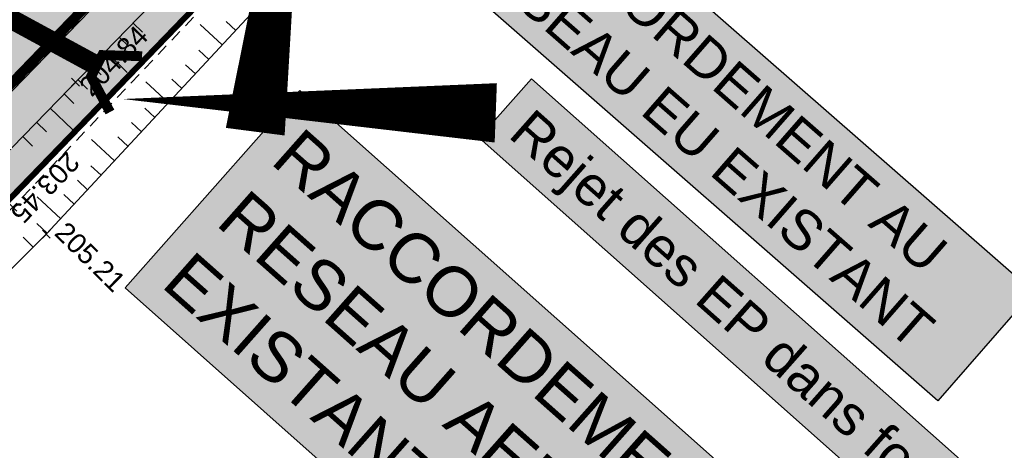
# Model space of a CAD drawing. Extents: x 1616800 to 1632437, y 2248456 to 2251974.
# Tile 17 of 256: x 1617863 to 1617912, y 2251293 to 2251315. Entities that reach past the tile are written whole.
import ezdxf
from ezdxf.enums import TextEntityAlignment as Align

# ---------------------------------------------------------------- set-up
doc = ezdxf.new("R2010")
doc.units = 0
doc.header["$LTSCALE"] = 2
doc.header["$PDMODE"] = 3
doc.header["$PDSIZE"] = 0.2
for name, pattern in [('AXES', [50.8, 31.75, -6.35, 6.35, -6.35]), ('CONTINU', [0]), ('FOSSE', [0.5, 0.3, -0.2])]:
    doc.linetypes.add(name, pattern=pattern)
doc.layers.get('0').update_dxf_attribs({"linetype": 'CONTINUOUS'})
doc.layers.add('-1-PAP-SURFACES-VOIRIE', color=1, linetype='CONTINUOUS', plot=False)
for name, color, linetype in [('0-PAP DEMANDE MAIRIE 20-06-2017', 5, 'CONTINUOUS'), ('01-PAP- BORDURE T2', 1, 'CONTINUOUS'), ('01-PAP- NIVELLEMENT', 7, 'CONTINUOUS'), ('01-PAP- REVET EV', 93, 'CONTINUOUS'), ('01-PAP- REVET VOIE', 253, 'CONTINUOUS'), ('01-PAP-FILAIRE VOIE', 7, 'CONTINUOUS'), ('02-PAP-EP PROJET', 3, 'CONTINUOUS'), ('02-PAP-EP TEXTE POUR 2000°', 3, 'CONTINUOUS'), ('03-PAP-EU TEXTE POUR 2000°', 1, 'CONTINUOUS'), ('06-PAP AEP PROJET', 5, 'CONTINUOUS'), ('X-PTS TOPO-TEXTE TOPOALT', 8, 'CONTINUOUS'), ('X-PTS TOPO-TOPOPOINT', 8, 'CONTINUOUS'), ('Y - FDP TOPO-LIMITES_ 98061', 8, 'CONTINUOUS'), ('Y-FDP TOPO-TOP_AXE_FOSSE', 8, 'CONTINUOUS'), ('Y-FDP TOPO-TOP_BARBULE', 8, 'CONTINUOUS'), ('Y-FDP TOPO-TOP_TALUS', 8, 'CONTINUOUS'), ('Y-RESEAU EXISTANT FDP-TOP_VANNE_RESEAU', 36, 'CONTINUOUS'), ('ZZ- PAP ALT PTS PROJET', 7, 'CONTINUOUS'), ('ZZ-TopoCod', 5, 'CONTINUOUS')]:
    doc.layers.add(name, color=color, linetype=linetype)
doc.styles.add('Arial 2.0', font='arial.ttf', dxfattribs={"width": 0.99, "height": 0.4})
doc.styles.get("Standard").update_dxf_attribs({"font": 'arial.ttf'})

# ---------------------------------------------------------------- blocks, each defined once
blk = doc.blocks.new('TCPOINT')
at = {"color": 0}
blk.add_point((0, 0), dxfattribs=at)
at = {"layer": 'X-PTS TOPO-TEXTE TOPOALT'}
blk.add_attdef('ALT', text='', height=0.75, dxfattribs=at).set_placement((0.25, -0.25), align=Align.TOP_LEFT)
blk = doc.blocks.new('TCPOINT_2')
at = {"color": 0}
blk.add_point((0, 0), dxfattribs=at)
at = {"layer": 'X-PTS TOPO-TEXTE TOPOALT'}
blk.add_attdef('ALT', (0.25, 0.25), '', height=0.75, dxfattribs=at)
blk = doc.blocks.new('PAP PROJET NIV')
at = {"color": 0}
blk.add_point((0, 0), dxfattribs=at)
at = {"layer": 'ZZ- PAP ALT PTS PROJET', "style": 'Arial 2.0', "width": 0.99}
blk.add_attdef('ALT', text='', height=0.4, dxfattribs=at).set_placement((0.1, -0.1), align=Align.TOP_LEFT)
at = {"layer": 'ZZ-TopoCod', "style": 'Arial 2.0', "width": 0.99}
blk.add_attdef('COD', text='', height=0.12, dxfattribs=at).set_placement((-0.1, 0), align=Align.MIDDLE_RIGHT)

msp = doc.modelspace()

# ---------------------------------------------------------------- hatches: boundary and pattern name
at = {"layer": '01-PAP- REVET EV'}
h = msp.add_hatch(color=256, dxfattribs=at)
h.dxf.hatch_style = 1
edge = h.paths.add_edge_path()
edge.add_line((1618000.3795, 2251451.6653), (1618005.2256, 2251456.6501))
edge.add_line((1618005.2256, 2251456.6501), (1618002.5043, 2251459.2517))
edge.add_line((1618002.5043, 2251459.2517), (1617901.7042, 2251352.397))
edge.add_line((1617901.7042, 2251352.397), (1617845.5399, 2251294.3571))
edge.add_arc((1617858.4751, 2251281.8399), 18, 135.94089, 174.84047)
edge.add_line((1617840.548, 2251283.4586), (1617904.6571, 2251349.6964))
edge.add_line((1617904.6571, 2251349.6964), (1617934.7754, 2251382.3083))
edge.add_line((1617934.7754, 2251382.3083), (1618000.3795, 2251451.6653))
at = {"layer": '01-PAP- REVET VOIE'}
h = msp.add_hatch(color=256, dxfattribs=at)
h.dxf.hatch_style = 1
edge = h.paths.add_edge_path()
edge.add_line((1617518.4701, 2251589.3779), (1617548.9396, 2251559.1036))
edge.add_arc((1617561.6466, 2251571.8523), 18, 134.27861, 225.09375, ccw=False)
edge.add_line((1617549.08, 2251584.7395), (1617566.9993, 2251602.2132))
edge.add_line((1617566.9993, 2251602.2132), (1617574.1589, 2251609.1947))
edge.add_line((1617574.1589, 2251609.1947), (1617587.046, 2251621.7614))
edge.add_line((1617587.046, 2251621.7614), (1617599.9332, 2251634.328))
edge.add_line((1617599.9332, 2251634.328), (1617607.0927, 2251641.3095))
edge.add_line((1617607.0927, 2251641.3095), (1617631.9693, 2251665.5674))
edge.add_arc((1617651.5175, 2251645.5207), 28, 58.44705, 134.27861, ccw=False)
edge.add_arc((1617651.5175, 2251645.5207), 28, 53.98951, 58.44705, ccw=False)
edge.add_line((1617667.9796, 2251668.1702), (1617669.5974, 2251666.9943))
edge.add_line((1617669.5974, 2251666.9943), (1617686.8888, 2251654.4266))
edge.add_arc((1617722.1648, 2251702.9612), 60, 233.989513, 247.742856)
edge.add_line((1617699.4389, 2251647.4316), (1617761.9814, 2251621.8357))
edge.add_arc((1617784.7073, 2251677.3653), 60, 247.742856, 257.468045)
edge.add_line((1617771.6882, 2251618.7947), (1617790.3598, 2251614.6444))
edge.add_arc((1617785.3692, 2251592.1924), 23, 59.33679, 77.46804, ccw=False)
edge.add_line((1617797.099, 2251611.9765), (1617950.1255, 2251521.2489))
edge.add_arc((1617986.0799, 2251581.8916), 70.5, 239.336785, 245.06299)
edge.add_line((1617956.3555, 2251517.9641), (1617990.5682, 2251502.0563))
edge.add_arc((1617979.9462, 2251480.5263), 24.0076, -43.3207, 63.74015, ccw=False)
edge.add_line((1617997.4124, 2251464.0551), (1617896.6428, 2251357.2328))
edge.add_line((1617896.6428, 2251357.2328), (1617841.0847, 2251299.8193))
edge.add_arc((1617828.0846, 2251312.4528), 18.1276, 226.78814, 315.81935, ccw=False)
edge.add_line((1617815.6727, 2251299.241), (1617845.7894, 2251269.0699))
edge.add_arc((1617858.4751, 2251281.8399), 18, 135.94089, 225.18966, ccw=False)
edge.add_line((1617845.5399, 2251294.3571), (1617901.7042, 2251352.397))
edge.add_line((1617901.7042, 2251352.397), (1618002.5043, 2251459.2517))
edge.add_arc((1617979.9481, 2251480.5257), 31.0059, 316.6756, 424.04236)
edge.add_line((1617993.5196, 2251508.4037), (1617959.3069, 2251524.3115))
edge.add_arc((1617986.0799, 2251581.8916), 63.5, 239.336785, 245.06299, ccw=False)
edge.add_line((1617953.6954, 2251527.2701), (1617941.7384, 2251534.3593))
edge.add_line((1617941.7384, 2251534.3593), (1617933.1366, 2251539.4592))
edge.add_line((1617933.1366, 2251539.4592), (1617917.6534, 2251548.639))
edge.add_line((1617917.6534, 2251548.639), (1617902.1702, 2251557.8189))
edge.add_line((1617902.1702, 2251557.8189), (1617893.5684, 2251562.9188))
edge.add_line((1617893.5684, 2251562.9188), (1617862.6019, 2251581.2785))
edge.add_line((1617862.6019, 2251581.2785), (1617854.0001, 2251586.3784))
edge.add_line((1617854.0001, 2251586.3784), (1617838.5168, 2251595.5582))
edge.add_line((1617838.5168, 2251595.5582), (1617823.0336, 2251604.738))
edge.add_line((1617823.0336, 2251604.738), (1617814.4318, 2251609.8379))
edge.add_line((1617814.4318, 2251609.8379), (1617800.6689, 2251617.9978))
edge.add_arc((1617785.3692, 2251592.1924), 30, 59.33679, 77.46804)
edge.add_line((1617791.8787, 2251621.4777), (1617773.2071, 2251625.628))
edge.add_arc((1617784.7073, 2251677.3653), 53, 247.74286, 257.46804, ccw=False)
edge.add_line((1617764.6328, 2251628.3141), (1617702.0903, 2251653.91))
edge.add_arc((1617722.1648, 2251702.9612), 53, 233.98951, 247.74286, ccw=False)
edge.add_line((1617691.0043, 2251660.089), (1617673.713, 2251672.6567))
edge.add_line((1617673.713, 2251672.6567), (1617672.0952, 2251673.8326))
edge.add_arc((1617651.5175, 2251645.5207), 35, 53.98951, 67.27562)
edge.add_arc((1617651.5175, 2251645.5207), 35, 67.27562, 134.27861)
edge.add_line((1617627.0823, 2251670.5791), (1617543.7064, 2251589.2767))
edge.add_arc((1617531.1397, 2251602.1639), 18, 280.7213, 314.27861, ccw=False)
edge.add_arc((1617531.1397, 2251602.1639), 18, 225.26192, 280.7213, ccw=False)

# ---------------------------------------------------------------- linework, layer by layer
at = {"layer": '-1-PAP-SURFACES-VOIRIE', "flags": 128}
msp.add_lwpolyline([(1617997.4124, 2251464.0551), (1617896.6428, 2251357.2328), (1617841.0847, 2251299.8193, -0.4092698), (1617815.6727, 2251299.241), (1617845.7894, 2251269.0699, -0.4103785), (1617845.5399, 2251294.3571), (1617901.7042, 2251352.397), (1618002.5043, 2251459.2517, 0.5060499)], format="xyb", dxfattribs=at)
at = {"layer": '0-PAP DEMANDE MAIRIE 20-06-2017', "const_width": 0.3, "flags": 128}
msp.add_lwpolyline([(1617839.028, 2251281.8757), (1617904.6571, 2251349.6964), (1617947.8706, 2251396.066), (1618016.0396, 2251467.7735), (1618039.1855, 2251491.5817)], dxfattribs=at)
at = {"layer": '01-PAP- BORDURE T2', "const_width": 0.5, "flags": 128}
msp.add_lwpolyline([(1618002.5043, 2251459.2517), (1617901.7042, 2251352.397), (1617845.5399, 2251294.3571, 0.4103785), (1617845.7894, 2251269.0699), (1617861.3992, 2251253.5631)], format="xyb", dxfattribs=at)
at = {"layer": '01-PAP-FILAIRE VOIE', "flags": 128}
msp.add_lwpolyline([(1617543.7064, 2251589.2767), (1617627.0823, 2251670.5791, -0.3653994), (1617672.0952, 2251673.8326), (1617691.0043, 2251660.089, 0.0600824), (1617702.0903, 2251653.91), (1617764.6328, 2251628.3141, 0.0424596), (1617773.2071, 2251625.628), (1617791.8787, 2251621.4777, -0.079278), (1617800.6689, 2251617.9978), (1617953.6954, 2251527.2701, 0.0249905), (1617959.3069, 2251524.3115), (1617993.0247, 2251508.6338, -0.5116867), (1618002.5043, 2251459.2517), (1617901.7042, 2251352.397), (1617845.5399, 2251294.3571, 0.4103785), (1617845.7894, 2251269.0699), (1617861.3992, 2251253.5631)], format="xyb", dxfattribs=at)
at = {"layer": '01-PAP-FILAIRE VOIE'}
msp.add_lwpolyline([(1617764.0901, 2251631.7521), (1617798.0424, 2251624.2052), (1617955.7354, 2251530.7108, 0.0249905), (1617960.9934, 2251527.9386), (1618039.1855, 2251491.5817), (1618016.0396, 2251467.7735), (1618000.3795, 2251451.6653), (1617934.7754, 2251382.3083), (1617904.6571, 2251349.6964), (1617840.9422, 2251283.8538)], format="xyb", dxfattribs=at)
at = {"layer": '02-PAP-EP PROJET', "linetype": 'AXES', "lineweight": -3, "ltscale": 0.02, "const_width": 1, "elevation": 2.8223, "flags": 128}
msp.add_lwpolyline([(1617856.7966, 2251317.7652), (1617866.3167, 2251312.6023)], dxfattribs=at)
at = {"layer": '02-PAP-EP PROJET', "linetype": 'CONTINU', "lineweight": -3, "ltscale": 0.02, "const_width": 0.5, "flags": 128}
msp.add_lwpolyline([(1617868.821, 2251312.9607), (1617866.8035, 2251313.0159), (1617866.2387, 2251311.9304), (1617867.1957, 2251310.1374)], dxfattribs=at)
at = {"layer": '02-PAP-EP TEXTE POUR 2000°', "elevation": 199.9526, "flags": 128}
msp.add_lwpolyline([(1617886.719, 2251310.0971, 3, 0, 0), (1617867.8471, 2251310.7955, 0, 0, 0)], format="xyseb", dxfattribs=at)
at = {"layer": '06-PAP AEP PROJET', "linetype": 'CONTINU', "ltscale": 0.2, "flags": 128}
msp.add_lwpolyline([(1617874.5464, 2251309.1447, 3, 0, 0), (1617877.2951, 2251330.405, 0, 0, 0)], format="xyseb", dxfattribs=at)
at = {"layer": 'Y - FDP TOPO-LIMITES_ 98061', "flags": 128}
msp.add_lwpolyline([(1617934.7754, 2251382.3083), (1617969.9379, 2251352.0601), (1617999.4777, 2251326.37), (1618016.3138, 2251311.8142), (1618115.6175, 2251197.6704), (1618010.804, 2251118.9442), (1618000.033, 2251119.6372), (1617987.9627, 2251132.6017), (1617972.2675, 2251149.4576), (1617957.6492, 2251163.9861), (1617839.028, 2251281.8757), (1617904.6571, 2251349.6964)], close=True, dxfattribs=at)
at = {"layer": 'Y-FDP TOPO-TOP_AXE_FOSSE', "linetype": 'FOSSE', "flags": 128}
msp.add_lwpolyline([(1617923.8099, 2251369.998), (1617893.3189, 2251337.936), (1617862.2823, 2251305.3307), (1617838.2822, 2251281.1784)], dxfattribs=at)
at = {"layer": 'Y-FDP TOPO-TOP_BARBULE'}
for p, q in [((1617873.5593, 2251314.2605), (1617873.0685, 2251314.7173)), ((1617868.359, 2251314.6408), (1617868.8409, 2251314.1717)), ((1617872.878, 2251313.5285), (1617871.7675, 2251314.562)), ((1617867.6614, 2251313.9243), (1617868.146, 2251313.4525)), ((1617866.9639, 2251313.2077), (1617868.0603, 2251312.1404)), ((1617872.1967, 2251312.7965), (1617871.7004, 2251313.2584)), ((1617866.2663, 2251312.4912), (1617866.7563, 2251312.0142)), ((1617871.5154, 2251312.0645), (1617871.0164, 2251312.5289)), ((1617865.5688, 2251311.7747), (1617866.0614, 2251311.2951)), ((1617870.8341, 2251311.3325), (1617870.3324, 2251311.7995)), ((1617870.1528, 2251310.6005), (1617869.0177, 2251311.6569)), ((1617864.8712, 2251311.0582), (1617865.3666, 2251310.576)), ((1617864.1737, 2251310.3416), (1617865.2942, 2251309.2508)), ((1617869.4715, 2251309.8685), (1617868.9643, 2251310.3405)), ((1617863.4761, 2251309.6251), (1617863.9768, 2251309.1377)), ((1617868.7902, 2251309.1365), (1617868.2803, 2251309.6111)), ((1617862.7786, 2251308.9086), (1617863.2819, 2251308.4185)), ((1617867.4276, 2251307.6724), (1617866.2679, 2251308.7518)), ((1617868.1089, 2251308.4044), (1617867.5962, 2251308.8816)), ((1617866.7463, 2251306.9404), (1617866.2281, 2251307.4227)), ((1617866.065, 2251306.2084), (1617865.5441, 2251306.6933)), ((1617864.7024, 2251304.7444), (1617863.5181, 2251305.8468)), ((1617865.3837, 2251305.4764), (1617864.8601, 2251305.9638)), ((1617864.0211, 2251304.0124), (1617863.492, 2251304.5049)), ((1617863.3165, 2251303.303), (1617862.8061, 2251303.8122))]:
    msp.add_line(p, q, dxfattribs=at)
at = {"layer": 'Y-FDP TOPO-TOP_TALUS', "linetype": 'Continuous', "flags": 128}
for points in [[(1617922.4739, 2251371.489), (1617906.6499, 2251354.7335), (1617891.6049, 2251338.8502), (1617876.2209, 2251322.7166), (1617842.435, 2251288.0115), (1617836.8498, 2251282.1815), (1617837.0642, 2251281.9678)], [(1617925.2349, 2251368.748), (1617894.5694, 2251336.8343), (1617863.9748, 2251303.9626), (1617840.9984, 2251280.9394), (1617846.5607, 2251274.9833)]]:
    msp.add_lwpolyline(points, dxfattribs=at)
at = {"layer": 'Y-RESEAU EXISTANT FDP-TOP_VANNE_RESEAU', "linetype": 'FOSSE', "elevation": 213.053, "flags": 128}
msp.add_lwpolyline([(1617904.7688, 2251354.8791), (1617877.4085, 2251326.8306), (1617849.353, 2251297.9603)], dxfattribs=at)
at = {"layer": 'Y-RESEAU EXISTANT FDP-TOP_VANNE_RESEAU', "elevation": 213.053, "flags": 128}
msp.add_lwpolyline([(1617904.7688, 2251354.8791), (1617877.4085, 2251326.8306), (1617849.353, 2251297.9603)], dxfattribs=at)

# ---------------------------------------------------------------- block references
at = {"layer": '01-PAP- NIVELLEMENT'}
ref = msp.add_blockref('PAP PROJET NIV', (1617865.4476, 2251311.6502, 204.8402), dxfattribs=at)
ref.add_attrib('ALT', '204.84', dxfattribs={"layer": 'ZZ- PAP ALT PTS PROJET', "height": 1, "rotation": 45.94089, "style": 'Arial 2.0', "width": 0.99}).set_placement((1617865.5476, 2251311.5502, 204.8402), align=Align.TOP_LEFT)
at = {"layer": 'X-PTS TOPO-TOPOPOINT'}
ref = msp.add_blockref('TCPOINT', (1617862.284, 2251305.3308, 203.45), dxfattribs=dict(at, rotation=226.4993160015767))
ref.add_attrib('ALT', '203.45', dxfattribs={"layer": 'X-PTS TOPO-TEXTE TOPOALT', "height": 1, "rotation": 226.49932}).set_placement((1617865.7495, 2251307.5238, 203.45), align=Align.TOP_LEFT)
ref = msp.add_blockref('TCPOINT_2', (1617863.9765, 2251303.9627, 205.21), dxfattribs=dict(at, rotation=315.4245834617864))
ref.add_attrib('ALT', '205.21', (1617864.3301, 2251303.9653, 205.21), dxfattribs={"layer": 'X-PTS TOPO-TEXTE TOPOALT', "height": 1, "rotation": 315.42458})

# ---------------------------------------------------------------- texts
at = {"layer": '02-PAP-EP TEXTE POUR 2000°', "insert": (1617888.6156, 2251310.4091, 199.9526), "char_height": 2, "attachment_point": 1, "rotation": 318.43714, "bg_fill": 17, "box_fill_scale": 1.5, "bg_fill_color": 255, "bg_fill_transparency": 0}
msp.add_mtext_dynamic_manual_height_columns('Rejet des EP dans fossé existant', width=46.043587, gutter_width=12.5, heights=[0], dxfattribs=at)
at = {"layer": '03-PAP-EU TEXTE POUR 2000°', "linetype": 'CONTINU', "ltscale": 0.2, "insert": (1617888.2389, 2251322.1782), "char_height": 2, "attachment_point": 1, "rotation": 318.83956, "bg_fill": 17, "box_fill_scale": 1.5, "bg_fill_color": 255, "bg_fill_transparency": 0}
msp.add_mtext_dynamic_manual_height_columns('RACCORDEMENT AU RESEAU EU EXISTANT', width=32.225781, gutter_width=12.5, heights=[0], dxfattribs=at)
at = {"layer": '06-PAP AEP PROJET', "linetype": 'CONTINU', "ltscale": 0.2, "insert": (1617876.9117, 2251309.4598), "char_height": 2.5, "attachment_point": 1, "rotation": 318.43714, "bg_fill": 17, "box_fill_scale": 1.5, "bg_fill_color": 255, "bg_fill_transparency": 0}
msp.add_mtext_dynamic_manual_height_columns('RACCORDEMENT AU RESEAU AEP Ø200 EXISTANT', width=40.642853, gutter_width=12.5, heights=[0], dxfattribs=at)

doc.saveas('drawing.dxf')
